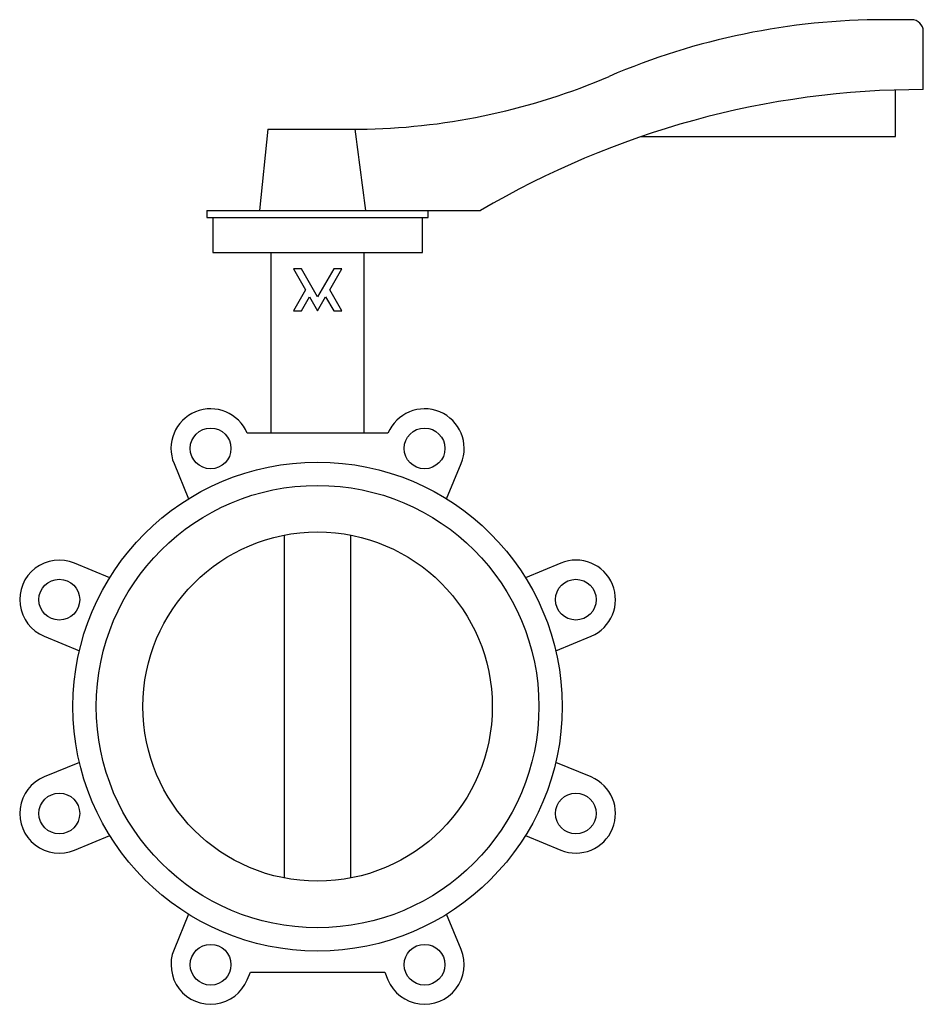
# Model space of a CAD drawing. Header units: millimetres. Extents: x -128 to 260, y -128 to 295.
import ezdxf

# ---------------------------------------------------------------- set-up
doc = ezdxf.new("R2010")
doc.units = ezdxf.units.MM

msp = doc.modelspace()

# ---------------------------------------------------------------- linework, layer by layer
at = {"color": 7, "linetype": 'Continuous', "lineweight": 25}
for p, q in [((255, 295), (243.51, 295)), ((260, 265), (260, 290)), ((248, 244.81), (248, 264.81)), ((-21.32, 248), (-25, 213)), ((-21.32, 248), (21.32, 248)), ((138.92, 244.81), (248, 244.81)), ((-47.5, 213), (-47.5, 210)), ((-47.5, 213), (70, 213)), ((47.5, 210), (47.5, 213)), ((-47.5, 210), (47.5, 210)), ((-45, 210), (-45, 195)), ((45, 195), (45, 210)), ((-45, 195), (45, 195)), ((-20, 195), (-20, 117.37)), ((20, 117.37), (20, 195)), ((-6.93, 188), (-10.39, 188)), ((-10.39, 188), (-5.2, 179)), ((0, 176), (-6.93, 188)), ((6.93, 188), (0, 176)), ((5.2, 179), (10.39, 188)), ((10.39, 188), (6.93, 188)), ((-5.2, 179), (-10.39, 170)), ((10.39, 170), (5.2, 179)), ((-6.93, 170), (-3.46, 176)), ((-3.46, 176), (0, 170)), ((0, 170), (3.46, 176)), ((3.46, 176), (6.93, 170)), ((-10.39, 170), (-6.93, 170)), ((6.93, 170), (10.39, 170)), ((30.22, 117.37), (-30.22, 117.37)), ((-61.63, 104.36), (-55.36, 89.22)), ((55.36, 89.22), (61.63, 104.36)), ((-14.14, -73.65), (-14.14, 73.65)), ((14.14, 73.65), (14.14, -73.65)), ((-89.22, 55.36), (-104.36, 61.63)), ((104.36, 61.63), (89.22, 55.36)), ((-117.37, 30.22), (-102.23, 23.95)), ((102.23, 23.95), (117.37, 30.22)), ((-102.23, -23.95), (-117.37, -30.22)), ((117.37, -30.22), (102.23, -23.95)), ((-104.36, -61.63), (-89.22, -55.36)), ((89.22, -55.36), (104.36, -61.63)), ((-55.36, -89.22), (-61.63, -104.36)), ((61.63, -104.36), (55.36, -89.22)), ((-30.22, -117.37), (-28.82, -114)), ((-28.82, -114), (28.82, -114)), ((28.82, -114), (30.22, -117.37))]:
    msp.add_line(p, q, dxfattribs=at)
for centre, radius in [((-45.92, 110.87), 8.75), ((45.92, 110.87), 8.75), ((0, 0), 105), ((0, 0), 95), ((0, 0), 75), ((-110.87, 45.92), 8.75), ((110.87, 45.92), 8.75), ((-110.87, -45.92), 8.75), ((110.87, -45.92), 8.75), ((-45.92, -110.87), 8.75), ((45.92, -110.87), 8.75)]:
    msp.add_circle(centre, radius, dxfattribs=at)
for centre, radius, start, end in [((243.51, -5), 300, 90, 113.2449), ((255, 290), 5, 0, 90), ((14.6, 527.92), 280, 271.3751, 293.2449), ((260, -108.12), 373.12, 90, 120.6123), ((-45.92, 110.87), 17, 22.5, 202.5), ((45.92, 110.87), 17, 337.5, 157.5), ((-110.87, 45.92), 17, 67.5, 247.5), ((110.87, 45.92), 17, 292.5, 112.5), ((-110.87, -45.92), 17, 112.5, 292.5), ((110.87, -45.92), 17, 247.5, 67.5), ((-45.92, -110.87), 17, 157.5, 337.5), ((45.92, -110.87), 17, 202.5, 22.5)]:
    msp.add_arc(centre, radius, start, end, dxfattribs=at)
msp.add_open_spline([(20.71, 213), (19.23, 224.68), (17.71, 236.34), (16.08, 248)], degree=3, dxfattribs=at)

doc.saveas('drawing.dxf')
